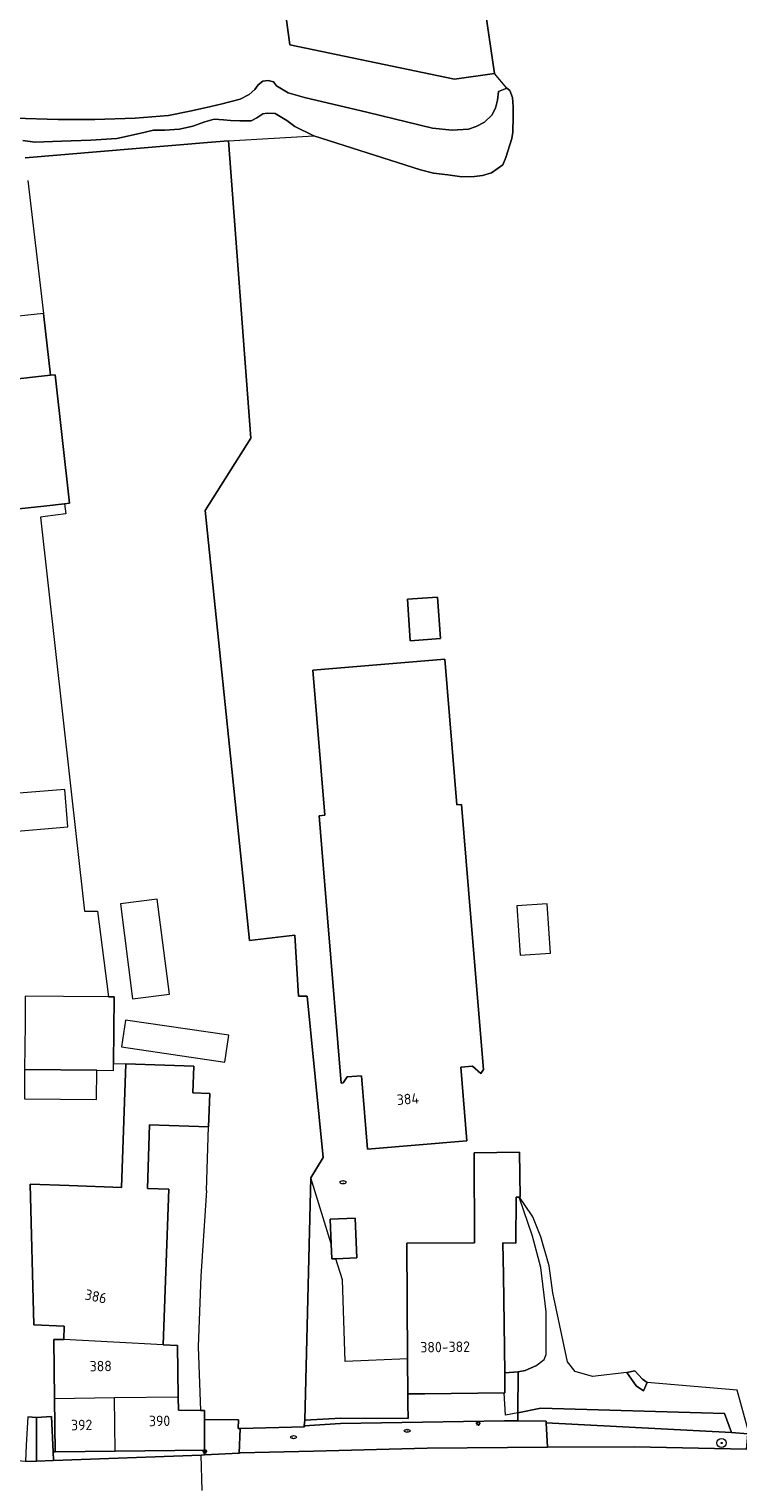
# Model space of a CAD drawing. Header units: metres. Extents: x 92650 to 117222, y 425801 to 461092.
# Tile 99 of 146: x 115666 to 115727, y 426452 to 426576. Entities that reach past the tile are written whole.
import ezdxf
from ezdxf.enums import TextEntityAlignment as Align

# ---------------------------------------------------------------- set-up
doc = ezdxf.new("R2010")
doc.units = ezdxf.units.M
doc.layers.get('0').update_dxf_attribs({"color": 253, "linetype": 'CONTINUOUS', "lineweight": 15})
for name, color, linetype, lineweight in [('B-WE-GR-BOOM-S', 253, 'CONTINUOUS', 15), ('B-WE-GW-TALUD_KRUIN-G', 253, 'CONTINUOUS', 15), ('B-WE-IE-MEUBILAIR-S', 253, 'CONTINUOUS', 15), ('B-WE-OG-BEBOUWING-GV', 253, 'CONTINUOUS', 15), ('B-WE-OG-BEBOUWING-T18', 253, 'CONTINUOUS', 15), ('B-WE-OG-BEBOUWING_LUIFEL-GV', 253, 'CONTINUOUS', 15), ('B-WE-OG-BEBOUWING_OVERBOUWING-GV', 253, 'CONTINUOUS', 15), ('B-WE-OG-BEBOUWING_SCHUUR-GV', 253, 'CONTINUOUS', 15), ('B-WE-OG-TERREIN_BEGROEID-GV', 253, 'CONTINUOUS', 15), ('B-WE-OG-TERREIN_ERF-GV', 253, 'CONTINUOUS', 15), ('B-WE-OG-WATER_SLOOT-GV', 253, 'CONTINUOUS', 15), ('B-WE-OG-WEG-GV', 253, 'CONTINUOUS', 15), ('B-WE-VH-GESLOTENVERHARDING_ASFALT-GV', 253, 'CONTINUOUS', 15), ('B-WE-VH-HALFVERHARDING_PUIN-GV', 253, 'CONTINUOUS', 15), ('B-WE-VH-ONVERHARD-GV', 253, 'CONTINUOUS', 15), ('B-WE-VH-OPENVERHARDING_BETONELEMENT-GV', 253, 'CONTINUOUS', 15), ('B-WE-VH-OPENVERHARDING_BETONSTRAATSTEEN-GV', 253, 'CONTINUOUS', 15), ('B-WE-VH-OPENVERHARDING_STRAATBAKSTEEN-GV', 253, 'CONTINUOUS', 15), ('B-WE-VH-OPENVERHARDING_TEGEL-GV', 253, 'CONTINUOUS', 15)]:
    doc.layers.add(name, color=color, linetype=linetype, lineweight=lineweight)
doc.styles.add('NLCS-ISO', font='NLCS-ISO.ttf')
doc.styles.add('NLCS-ISO-M200-T18', font='NLCS-ISO.ttf', dxfattribs={"height": 0.36})

# ---------------------------------------------------------------- blocks, each defined once
blk = doc.blocks.new('SIE-MEUBILAIR_PAAL_LICHTMAST-SO')
for points in [[(-0.62, 0), (-1, 0)], [(-0.71, 0.71), (-0.44, 0.44)], [(0, 1), (0, 0.62)], [(0.44, 0.44), (0.71, 0.71)], [(1, 0), (0.62, 0)], [(-0.71, -0.71), (-0.44, -0.44)], [(0, -0.62), (0, -1)], [(0.44, -0.44), (0.71, -0.71)]]:
    blk.add_lwpolyline(points)
blk.add_circle((0, 0), 0.5)
blk = doc.blocks.new('SIE-MEUBILAIR_PUT_RIOOLPUT-SO')
blk.add_ellipse((0, 0), major_axis=(1.25, 0), ratio=0.54)
at = {"style": 'NLCS-ISO'}
blk.add_text('ri', height=0.75, dxfattribs=at).set_placement((-0.04, 0.07), align=Align.MIDDLE_CENTER)
blk = doc.blocks.new('SIE-MEUBILAIR_PUT_KOLK-SO')
blk.add_ellipse((0, 0), major_axis=(1.25, 0), ratio=0.54)
at = {"style": 'NLCS-ISO'}
blk.add_text('klk', height=0.75, dxfattribs=at).set_placement((0.03, 0), align=Align.MIDDLE_CENTER)
blk = doc.blocks.new('SGR-BOOM_GBKN-SO')
at = {"linetype": 'ByBlock', "lineweight": 18}
h = blk.add_hatch(color=0, dxfattribs=at)
h.dxf.hatch_style = 1
edge = h.paths.add_edge_path()
edge.add_arc((0, 0), 0.25, 0, 360)
at = {"color": 0, "linetype": 'ByBlock', "lineweight": 18}
for radius in [2, 0.25]:
    blk.add_circle((0, 0), radius, dxfattribs=at)
at = {"color": 0, "linetype": 'ByBlock', "lineweight": 18, "style": 'NLCS-ISO'}
blk.add_attdef('SOORT', (2.5, 0), '', height=1.5, dxfattribs=at)

msp = doc.modelspace()

# ---------------------------------------------------------------- linework, layer by layer
at = {"layer": 'B-WE-GW-TALUD_KRUIN-G', "transparency": 33554687, "flags": 128}
for points in [[(115709.944, 426461.548), (115710.662, 426462.104), (115710.814, 426462.528), (115710.813, 426466.183), (115710.355, 426469.98), (115709.659, 426472.686), (115708.507, 426476.031)], [(115709.944, 426461.548), (115709.017, 426461.153), (115708.419, 426461.047), (115708.401, 426457.526), (115710.366, 426457.914), (115726.125, 426457.455), (115726.731, 426455.828), (115728.125, 426455.707), (115728.151, 426456.024), (115727.2, 426459.472)], [(115690.114, 426456.891), (115693.194, 426457.069), (115698.982, 426457.038), (115698.951, 426458.283), (115698.945, 426459.14)]]:
    msp.add_lwpolyline(points, dxfattribs=at)
at = {"layer": 'B-WE-OG-BEBOUWING-GV', "transparency": 33554687, "flags": 128}
for points in [[(115667.711, 426535.35), (115669.482, 426535.543), (115669.91, 426535.59), (115668.7, 426546.62), (115668.281, 426546.574), (115664.468, 426546.154), (115663.921, 426551.462), (115663.327, 426557.241), (115651.445, 426555.655), (115652.412, 426546.834), (115661.67, 426547.85), (115661.92, 426545.53), (115661.14, 426545.44), (115662.016, 426537.445), (115662.31, 426534.76), (115662.861, 426534.82)], [(115699.165, 426523.782), (115701.758, 426523.967), (115701.504, 426527.531), (115698.911, 426527.346)], [(115704.367, 426500), (115703.568, 426509.723), (115703.157, 426509.689), (115702.128, 426522.201), (115690.805, 426521.27), (115691.83, 426508.806), (115691.35, 426508.767), (115692.071, 426500), (115693.236, 426485.826), (115693.41, 426485.84), (115693.739, 426486.348), (115694.964, 426486.449), (115695.482, 426480.153), (115704.022, 426480.855), (115703.501, 426487.188), (115704.496, 426487.27), (115705.207, 426486.633), (115705.437, 426486.988)], [(115707.207, 426459.242), (115707.21, 426459.242), (115707.29, 426459.243), (115707.266, 426460.95), (115707.149, 426469.32), (115707.11, 426472.1), (115708.22, 426472.09), (115708.24, 426476.03), (115708.5, 426476.03), (115708.505, 426476.031), (115708.507, 426476.031), (115708.548, 426476.035), (115708.59, 426476.04), (115708.53, 426479.9), (115704.64, 426479.84), (115704.67, 426472.11), (115698.86, 426472.09), (115698.925, 426462.164), (115698.945, 426459.14), (115700.41, 426459.15)], [(115694.426, 426474.224), (115692.292, 426474.129), (115692.385, 426472.02), (115692.443, 426470.721), (115692.784, 426470.736), (115694.578, 426470.816)], [(115668.639, 426458.73), (115668.696, 426454.162), (115673.83, 426454.226), (115673.78, 426458.79)]]:
    msp.add_lwpolyline(points, close=True, dxfattribs=at)
for points in [[(115677.959, 426463.361), (115678.433, 426476.704), (115676.601, 426476.769), (115676.79, 426482.24), (115681.85, 426482.06), (115681.95, 426484.93), (115680.5, 426484.99), (115680.578, 426487.263), (115674.758, 426487.472), (115674.378, 426476.858), (115669.899, 426477.019), (115666.54, 426477.15), (115666.86, 426465.08), (115669.468, 426464.969), (115669.426, 426463.81)], [(115679.248, 426458.854), (115679.193, 426463.287), (115677.959, 426463.361), (115669.426, 426463.81), (115668.575, 426463.798), (115668.639, 426458.73)], [(115673.83, 426454.226), (115681.513, 426454.323), (115681.5, 426456.938), (115681.496, 426457.707), (115681.17, 426457.713), (115679.262, 426457.748), (115679.248, 426458.854), (115673.78, 426458.79)]]:
    msp.add_lwpolyline(points, dxfattribs=at)
at = {"layer": 'B-WE-OG-BEBOUWING_LUIFEL-GV', "transparency": 33554687, "flags": 128}
for points in [[(115668.281, 426546.574), (115667.684, 426551.872), (115663.921, 426551.462), (115664.468, 426546.154)], [(115672.244, 426484.4), (115672.267, 426486.923), (115666.07, 426486.98), (115666.047, 426484.457)]]:
    msp.add_lwpolyline(points, close=True, dxfattribs=at)
at = {"layer": 'B-WE-OG-BEBOUWING_OVERBOUWING-GV', "transparency": 33554687, "flags": 128}
for points in [[(115664.177, 426510.597), (115664.44, 426507.367), (115669.771, 426507.8), (115669.509, 426511.03)], [(115675.329, 426493.058), (115678.5, 426493.465), (115677.454, 426501.614), (115674.284, 426501.208)], [(115674.378, 426488.927), (115683.264, 426487.619), (115683.602, 426489.918), (115674.716, 426491.227)]]:
    msp.add_lwpolyline(points, close=True, dxfattribs=at)
at = {"layer": 'B-WE-OG-BEBOUWING_SCHUUR-GV', "transparency": 33554687, "flags": 128}
for points in [[(115708.304, 426501.031), (115708.596, 426496.787), (115711.194, 426496.966), (115710.902, 426501.21)], [(115673.706, 426487.51), (115673.76, 426493.21), (115673.63, 426493.21), (115673.268, 426493.213), (115669.4, 426493.25), (115666.13, 426493.28), (115666.11, 426490.88), (115666.07, 426486.98), (115672.267, 426486.923), (115673.7, 426486.91)]]:
    msp.add_lwpolyline(points, close=True, dxfattribs=at)
at = {"layer": 'B-WE-OG-TERREIN_BEGROEID-GV', "transparency": 33554687, "flags": 128}
for points in [[(115665.198, 426568.644), (115668.946, 426568.536), (115672.105, 426568.527), (115675.569, 426568.65), (115678.403, 426568.871), (115680.243, 426569.238), (115681.666, 426569.568), (115682.908, 426569.853), (115684.573, 426570.265), (115685.324, 426570.679), (115685.825, 426571.101), (115686.102, 426571.505), (115686.52, 426571.827), (115686.959, 426571.886), (115687.414, 426571.763), (115687.694, 426571.413), (115688.676, 426570.827), (115690.073, 426570.418), (115695.548, 426569.12), (115701.078, 426567.773), (115702.753, 426567.625), (115704.156, 426567.709), (115704.818, 426567.93), (115705.524, 426568.306), (115706.148, 426568.91), (115706.465, 426569.492), (115706.657, 426570.179), (115706.726, 426570.925), (115707.448, 426571.224), (115706.384, 426572.462), (115702.969, 426571.983), (115688.827, 426574.932), (115686.517, 426592.219)], [(115704.824, 426583.226), (115706.384, 426572.462)], [(115707.448, 426571.224), (115707.691, 426571.007), (115707.926, 426570.421), (115707.982, 426569.601), (115707.991, 426568.796), (115707.951, 426567.452), (115707.878, 426566.906), (115707.369, 426565.261), (115707.098, 426564.649), (115706.131, 426563.953), (115705.361, 426563.73), (115704.665, 426563.63), (115703.599, 426563.6), (115702.376, 426563.766), (115701.168, 426563.931), (115700.049, 426564.207), (115690.896, 426567.133)], [(115666.128, 426565.248), (115682.12, 426566.576), (115683.562, 426566.704), (115690.896, 426567.133), (115689.252, 426567.926), (115688.574, 426568.441), (115687.571, 426569.041), (115686.887, 426569.08), (115686.513, 426569.018), (115685.991, 426568.677), (115685.513, 426568.414), (115684.524, 426568.401), (115683.732, 426568.453), (115683.125, 426568.509), (115682.349, 426568.561), (115681.548, 426568.337), (115680.49, 426567.954), (115679.368, 426567.707), (115678.104, 426567.611), (115677.13, 426567.613), (115675.931, 426567.319), (115673.976, 426566.909), (115671.747, 426566.746), (115669.225, 426566.653), (115666.933, 426566.581), (115665.925, 426566.721)], [(115683.562, 426566.704), (115685.486, 426541.186), (115681.573, 426534.972), (115685.358, 426498.045), (115689.262, 426498.503), (115689.585, 426493.275), (115690.313, 426493.274), (115691.683, 426479.443), (115690.623, 426477.692)], [(115698.925, 426462.164), (115698.86, 426472.09), (115704.67, 426472.11), (115704.64, 426479.84), (115708.53, 426479.9), (115708.59, 426476.04), (115708.548, 426476.035)], [(115708.419, 426461.047), (115708.401, 426457.526), (115710.366, 426457.914), (115726.125, 426457.455), (115726.731, 426455.828), (115728.125, 426455.707), (115728.151, 426456.024), (115727.2, 426459.472), (115719.481, 426460.133), (115719.161, 426459.399), (115718.535, 426459.828), (115717.736, 426460.97), (115714.797, 426460.625), (115713.313, 426461.074), (115712.653, 426461.901), (115711.382, 426467.811), (115711.087, 426470.127), (115710.369, 426472.618), (115709.681, 426474.34), (115709.555, 426474.523), (115708.548, 426476.035), (115708.507, 426476.031)], [(115692.385, 426472.02), (115692.292, 426474.129), (115694.426, 426474.224), (115694.578, 426470.816), (115692.784, 426470.736)], [(115717.736, 426460.97), (115718.426, 426461.111), (115719.094, 426460.411), (115719.481, 426460.133)]]:
    msp.add_lwpolyline(points, dxfattribs=at)
for points in [[(115699.165, 426523.782), (115698.911, 426527.346), (115701.504, 426527.531), (115701.758, 426523.967)], [(115704.367, 426500), (115705.437, 426486.988), (115705.207, 426486.633), (115704.496, 426487.27), (115703.501, 426487.188), (115704.022, 426480.855), (115695.482, 426480.153), (115694.964, 426486.449), (115693.739, 426486.348), (115693.41, 426485.84), (115693.236, 426485.826), (115692.071, 426500), (115691.35, 426508.767), (115691.83, 426508.806), (115690.805, 426521.27), (115702.128, 426522.201), (115703.157, 426509.689), (115703.568, 426509.723)], [(115690.623, 426477.692), (115690.114, 426456.891), (115693.194, 426457.069), (115698.982, 426457.038), (115698.951, 426458.283), (115698.945, 426459.14), (115698.925, 426462.164), (115693.589, 426461.921), (115693.348, 426468.922), (115692.784, 426470.736), (115692.443, 426470.721), (115692.385, 426472.02)], [(115707.266, 426460.95), (115708.419, 426461.047), (115709.017, 426461.153), (115709.944, 426461.548), (115710.662, 426462.104), (115710.814, 426462.528), (115710.813, 426466.183), (115710.355, 426469.98), (115709.659, 426472.686), (115708.507, 426476.031), (115708.505, 426476.031), (115708.5, 426476.03), (115708.24, 426476.03), (115708.22, 426472.09), (115707.11, 426472.1), (115707.149, 426469.32)]]:
    msp.add_lwpolyline(points, close=True, dxfattribs=at)
at = {"layer": 'B-WE-OG-TERREIN_ERF-GV', "transparency": 33554687, "flags": 128}
for points in [[(115665.078, 426606.473), (115664.208, 426602.335), (115677.723, 426603.284), (115686.517, 426592.219), (115688.827, 426574.932), (115702.969, 426571.983), (115706.384, 426572.462), (115704.824, 426583.226), (115707.863, 426600.725), (115706.346, 426600.511), (115703.809, 426600.145)], [(115681.691, 426476.588), (115681.182, 426469.243), (115680.967, 426463.168), (115681.17, 426457.713), (115681.496, 426457.707), (115681.5, 426456.938), (115684.436, 426456.922), (115684.4, 426456.184), (115684.572, 426456.185), (115690.088, 426456.32), (115690.057, 426456.404), (115690.114, 426456.891), (115690.623, 426477.692), (115691.683, 426479.443), (115690.313, 426493.274), (115689.585, 426493.275), (115689.262, 426498.503), (115685.358, 426498.045), (115681.573, 426534.972), (115685.486, 426541.186), (115683.562, 426566.704), (115682.12, 426566.576), (115666.128, 426565.248)], [(115666.355, 426563.301), (115667.684, 426551.872), (115668.281, 426546.574), (115668.7, 426546.62), (115669.91, 426535.59), (115669.482, 426535.543), (115669.611, 426534.687), (115667.834, 426534.445), (115667.436, 426534.39), (115671.207, 426500.572), (115672.318, 426500.571), (115673.268, 426493.213), (115673.63, 426493.21), (115673.76, 426493.21), (115673.706, 426487.51), (115674.758, 426487.472), (115680.578, 426487.263), (115680.5, 426484.99), (115681.95, 426484.93), (115681.85, 426482.06)], [(115669.482, 426535.543), (115667.711, 426535.35), (115662.861, 426534.82), (115662.31, 426534.76), (115662.016, 426537.445), (115661.14, 426545.44), (115661.92, 426545.53), (115661.67, 426547.85), (115652.412, 426546.834), (115651.445, 426555.655), (115663.327, 426557.241), (115663.921, 426551.462), (115664.468, 426546.154), (115668.281, 426546.574)], [(115666.351, 426457.181), (115667.076, 426457.102), (115668.389, 426457.192), (115668.508, 426454.162), (115668.696, 426454.162), (115668.639, 426458.73), (115668.575, 426463.798), (115669.426, 426463.81), (115669.468, 426464.969), (115666.86, 426465.08), (115666.54, 426477.15), (115669.899, 426477.019), (115674.378, 426476.858), (115674.758, 426487.472)], [(115681.691, 426476.588), (115681.85, 426482.06), (115676.79, 426482.24), (115676.601, 426476.769), (115678.433, 426476.704), (115677.959, 426463.361), (115679.193, 426463.287), (115679.248, 426458.854), (115679.262, 426457.748), (115681.17, 426457.713)]]:
    msp.add_lwpolyline(points, dxfattribs=at)
at = {"layer": 'B-WE-OG-WATER_SLOOT-GV', "transparency": 33554687, "flags": 128}
msp.add_lwpolyline([(115665.925, 426566.721), (115666.933, 426566.581), (115669.225, 426566.653), (115671.747, 426566.746), (115673.976, 426566.909), (115675.931, 426567.319), (115677.13, 426567.613), (115678.104, 426567.611), (115679.368, 426567.707), (115680.49, 426567.954), (115681.548, 426568.337), (115682.349, 426568.561), (115683.125, 426568.509), (115683.732, 426568.453), (115684.524, 426568.401), (115685.513, 426568.414), (115685.991, 426568.677), (115686.513, 426569.018), (115686.887, 426569.08), (115687.571, 426569.041), (115688.574, 426568.441), (115689.252, 426567.926), (115690.896, 426567.133), (115700.049, 426564.207), (115701.168, 426563.931), (115702.376, 426563.766), (115703.599, 426563.6), (115704.665, 426563.63), (115705.361, 426563.73), (115706.131, 426563.953), (115707.098, 426564.649), (115707.369, 426565.261), (115707.878, 426566.906), (115707.951, 426567.452), (115707.991, 426568.796), (115707.982, 426569.601), (115707.926, 426570.421), (115707.691, 426571.007), (115707.448, 426571.224), (115706.726, 426570.925), (115706.657, 426570.179), (115706.465, 426569.492), (115706.148, 426568.91), (115705.524, 426568.306), (115704.818, 426567.93), (115704.156, 426567.709), (115702.753, 426567.625), (115701.078, 426567.773), (115695.548, 426569.12), (115690.073, 426570.418), (115688.676, 426570.827), (115687.694, 426571.413), (115687.414, 426571.763), (115686.959, 426571.886), (115686.52, 426571.827), (115686.102, 426571.505), (115685.825, 426571.101), (115685.324, 426570.679), (115684.573, 426570.265), (115682.908, 426569.853), (115681.666, 426569.568), (115680.243, 426569.238), (115678.403, 426568.871), (115675.569, 426568.65), (115672.105, 426568.527), (115668.946, 426568.536), (115665.198, 426568.644)], dxfattribs=at)
at = {"layer": 'B-WE-OG-WEG-GV', "transparency": 33554687, "flags": 128}
msp.add_lwpolyline([(115726.731, 426455.828), (115726.125, 426457.455), (115710.366, 426457.914), (115708.401, 426457.526), (115708.401, 426456.818), (115710.81, 426456.814), (115710.818, 426456.653)], close=True, dxfattribs=at)
at = {"layer": 'B-WE-VH-GESLOTENVERHARDING_ASFALT-GV', "transparency": 33554687, "flags": 128}
for points in [[(115794.593, 426455.68), (115784.528, 426455.315), (115772.236, 426454.747), (115770.112, 426454.622), (115759.934, 426454.025), (115754.879, 426453.912), (115749.255, 426453.787), (115742.97, 426453.728), (115737.032, 426453.877), (115728.017, 426454.409), (115718.407, 426454.589), (115710.925, 426454.573), (115700.599, 426454.494), (115690.85, 426454.236), (115684.569, 426454.07), (115684.494, 426454.066), (115681.513, 426453.901), (115681.208, 426453.884)], [(115681.318, 426450.86), (115681.208, 426453.884), (115668.537, 426453.424), (115667.1, 426453.372), (115666.145, 426453.337), (115656.584, 426454.137), (115650.581, 426454.851)]]:
    msp.add_lwpolyline(points, dxfattribs=at)
at = {"layer": 'B-WE-VH-HALFVERHARDING_PUIN-GV', "transparency": 33554687, "flags": 128}
msp.add_lwpolyline([(115710.818, 426456.653), (115710.925, 426454.573), (115718.407, 426454.589), (115728.017, 426454.409), (115728.125, 426455.707), (115726.731, 426455.828)], close=True, dxfattribs=at)
at = {"layer": 'B-WE-VH-ONVERHARD-GV', "transparency": 33554687, "flags": 128}
msp.add_lwpolyline([(115666.351, 426457.181), (115666.209, 426454.73), (115666.145, 426453.337), (115667.1, 426453.372), (115667.076, 426457.102)], close=True, dxfattribs=at)
at = {"layer": 'B-WE-VH-OPENVERHARDING_BETONELEMENT-GV', "transparency": 33554687, "flags": 128}
msp.add_lwpolyline([(115681.513, 426454.323), (115673.83, 426454.226), (115668.696, 426454.162), (115668.508, 426454.162), (115668.537, 426453.424), (115681.208, 426453.884), (115681.513, 426453.901)], close=True, dxfattribs=at)
at = {"layer": 'B-WE-VH-OPENVERHARDING_BETONSTRAATSTEEN-GV', "transparency": 33554687, "flags": 128}
msp.add_lwpolyline([(115681.5, 426456.938), (115681.513, 426454.323), (115681.513, 426453.901), (115684.494, 426454.066), (115684.572, 426456.185), (115684.4, 426456.184), (115684.436, 426456.922)], close=True, dxfattribs=at)
at = {"layer": 'B-WE-VH-OPENVERHARDING_STRAATBAKSTEEN-GV', "transparency": 33554687, "flags": 128}
msp.add_lwpolyline([(115710.925, 426454.573), (115710.818, 426456.653), (115710.81, 426456.814), (115708.401, 426456.818), (115707.258, 426456.82), (115693.185, 426456.601), (115690.057, 426456.404), (115690.088, 426456.32), (115684.572, 426456.185), (115684.494, 426454.066), (115684.569, 426454.07), (115690.85, 426454.236), (115700.599, 426454.494)], close=True, dxfattribs=at)
at = {"layer": 'B-WE-VH-OPENVERHARDING_TEGEL-GV', "transparency": 33554687, "flags": 128}
msp.add_lwpolyline([(115708.401, 426457.526), (115708.419, 426461.047), (115707.266, 426460.95), (115707.29, 426459.243), (115707.21, 426459.242), (115707.207, 426459.242)], dxfattribs=at)
for points in [[(115719.161, 426459.399), (115719.481, 426460.133), (115719.094, 426460.411), (115718.426, 426461.111), (115717.736, 426460.97), (115718.535, 426459.828)], [(115690.114, 426456.891), (115690.057, 426456.404), (115693.185, 426456.601), (115707.258, 426456.82), (115708.401, 426456.818), (115708.401, 426457.526), (115707.339, 426457.316), (115707.207, 426459.242), (115700.41, 426459.15), (115698.945, 426459.14), (115698.951, 426458.283), (115698.982, 426457.038), (115693.194, 426457.069)], [(115667.1, 426453.372), (115668.537, 426453.424), (115668.508, 426454.162), (115668.389, 426457.192), (115667.076, 426457.102)]]:
    msp.add_lwpolyline(points, close=True, dxfattribs=at)

# ---------------------------------------------------------------- block references
at = {"layer": 'B-WE-GR-BOOM-S', "transparency": 33554687, "xscale": 0.2, "yscale": 0.2, "zscale": 0.2}
msp.add_blockref('SGR-BOOM_GBKN-SO', (115725.877, 426454.927), dxfattribs=at)
at = {"layer": 'B-WE-IE-MEUBILAIR-S', "transparency": 33554687, "xscale": 0.2, "yscale": 0.2, "zscale": 0.2}
for name, p in [('SIE-MEUBILAIR_PUT_RIOOLPUT-SO', (115693.391, 426477.31)), ('SIE-MEUBILAIR_PAAL_LICHTMAST-SO', (115704.995, 426456.596)), ('SIE-MEUBILAIR_PUT_KOLK-SO', (115689.151, 426455.426)), ('SIE-MEUBILAIR_PUT_KOLK-SO', (115698.894, 426455.968)), ('SIE-MEUBILAIR_PAAL_LICHTMAST-SO', (115681.534, 426454.198))]:
    msp.add_blockref(name, p, dxfattribs=at)

# ---------------------------------------------------------------- texts
at = {"layer": 'B-WE-OG-BEBOUWING-T18', "transparency": 33554687, "style": 'NLCS-ISO-M200-T18'}
for s, rotation, p in [('384', 4.7, (115698.954, 426484.452)), ('386', 348.2, (115672.18, 426467.507)), ('380-382', 0.8, (115702.155, 426463.174)), ('388', 0.7, (115672.604, 426461.529)), ('392', 0.7, (115670.966, 426456.474)), ('390', 0.7, (115677.651, 426456.824))]:
    msp.add_text(s, height=0.9, rotation=rotation, dxfattribs=at).set_placement(p, align=Align.MIDDLE)

doc.saveas('drawing.dxf')
